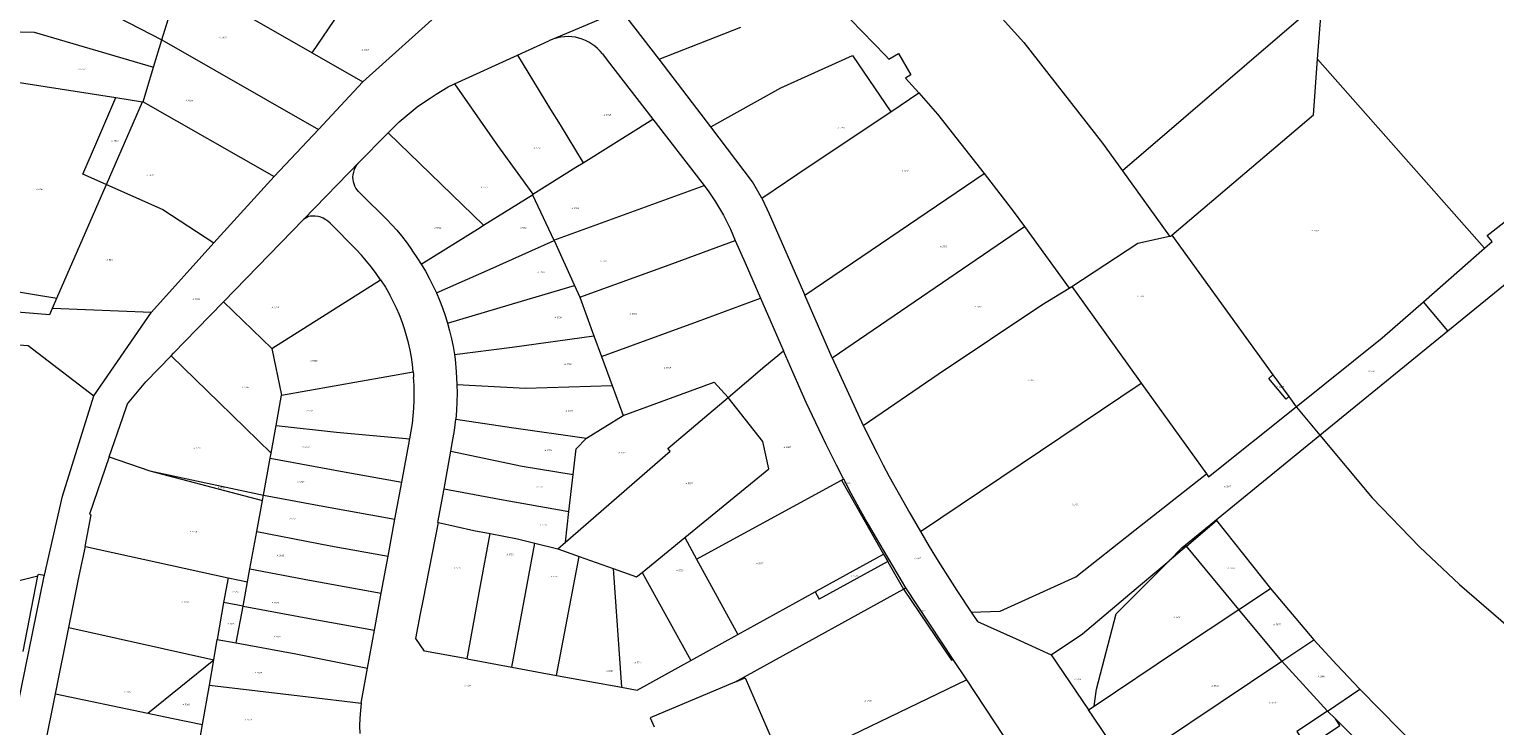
# Model space of a CAD drawing. Header units: metres. Extents: x 157502 to 161309, y 403445 to 406837.
# Tile 4 of 15: x 158135 to 158485, y 404067 to 404233. Entities that reach past the tile are written whole.
import ezdxf
from ezdxf.enums import TextEntityAlignment as Align
from ezdxf.lldxf.tags import DXFTag

# ---------------------------------------------------------------- set-up
doc = ezdxf.new("R2010")
doc.units = ezdxf.units.M
doc.layers.get('0').update_dxf_attribs({"color": 151})
doc.layers.add('B-WE-KG-GRENS_PERCEEL-G', color=150, linetype='KG-PERCEEL-SO', lineweight=18)
doc.layers.add('B-WE-KG-GRENS_PERCEEL-S', color=150, linetype='Continuous', lineweight=25)
doc.styles.add('NLCS-ISO', font='NLCS-ISO.TTF')
doc.styles.get("Standard").update_dxf_attribs({"font": 'iv-font.shx'})
tags = doc.linetypes.add('KG-PERCEEL-SO', pattern='A,5.5,-2,["P",Standard,S=1.8,R=0,X=-0.5,Y=-0.9],-2,5.5,-2,[5,NLCS.SHX,S=0.75,R=0,X=0,Y=0],-2', length=19).pattern_tags.tags
tags[6] = DXFTag(74, 10)

# ---------------------------------------------------------------- blocks, each defined once
blk = doc.blocks.new('SKG-PERCEELNUMMER-SO')
at = {"style": 'NLCS-ISO', "oblique": 10, "flags": 1}
for tag, p in [('GEMEENTECODE', (0, 2.6)), ('PERCEELGROOTTE', (0, -2.4))]:
    blk.add_attdef(tag, text='', height=1.8, dxfattribs=at).set_placement(p, align=Align.MIDDLE_CENTER)
at = {"style": 'NLCS-ISO', "oblique": 10}
blk.add_attdef('SECTIE', text='', height=1.8, dxfattribs=at).set_placement((-0.5, 0), align=Align.MIDDLE_RIGHT)
blk.add_attdef('PERCEELNUMMER', text='', height=1.8, dxfattribs=at).set_placement((0.5, 0), align=Align.MIDDLE_LEFT)

msp = doc.modelspace()

# ---------------------------------------------------------------- linework, layer by layer
at = {"layer": 'B-WE-KG-GRENS_PERCEEL-G', "ltscale": 0.2, "flags": 128}
for points in [[(158442.8, 404226.359), (158443.653, 404237.595), (158505.638, 404292.031)], [(158470.21, 404263.263), (158396.114, 404199.593)], [(158202.324, 404227.849), (158219.16, 404252.64)], [(158356.582, 404248.011), (158357.752, 404246.793), (158372.533, 404230.303), (158391.354, 404206.194), (158396.114, 404199.593)], [(158321.496, 404245.391), (158325.529, 404241.659), (158339.465, 404227.185), (158340.244, 404226.308), (158342.562, 404227.689), (158345.504, 404222.552), (158344.259, 404221.792), (158347.424, 404218.233)], [(158285.348, 404226.362), (158273.872, 404241.231)], [(158153.219, 404237.75), (158166.4, 404230.912)], [(158166.415, 404230.96), (158168.676, 404238.401)], [(158214.5, 404220.9), (158234.05, 404238.54)], [(158274.327, 404237.149), (158260.164, 404231.194)], [(158186.904, 404236.651), (158202.324, 404227.849)], [(158285.348, 404226.362), (158304.839, 404234.013)], [(158113.732, 404233.066), (158129.208, 404232.91), (158135.85, 404232.76), (158164.418, 404224.393)], [(158164.418, 404224.393), (158166.4, 404230.912)], [(158166.4, 404230.912), (158166.415, 404230.96)], [(158166.415, 404230.96), (158203.86, 404209.53)], [(158251.488, 404227.306), (158258.937, 404230.695)], [(158260.164, 404231.194), (158259.542, 404230.964), (158258.937, 404230.695)], [(158271.746, 404227.563), (158271.201, 404228.233), (158270.601, 404228.856), (158269.952, 404229.427), (158269.257, 404229.941), (158268.523, 404230.396), (158267.752, 404230.788), (158266.952, 404231.114), (158266.127, 404231.373), (158265.284, 404231.561), (158264.428, 404231.679), (158263.565, 404231.726), (158262.701, 404231.7), (158261.842, 404231.602), (158260.995, 404231.433), (158260.164, 404231.194)], [(158202.324, 404227.849), (158214.5, 404220.9)], [(158236.406, 404220.445), (158251.488, 404227.306)], [(158251.488, 404227.306), (158259.372, 404214.307), (158261.655, 404210.6), (158267.177, 404201.558)], [(158271.746, 404227.563), (158272.863, 404226.085), (158283.842, 404211.949)], [(158314.437, 404219.494), (158331.592, 404227.195)], [(158331.592, 404227.195), (158340.719, 404213.744)], [(158482.722, 404181.144), (158484.534, 404182.739), (158483.338, 404184.171), (158531.097, 404221.378), (158571.06, 404229.518)], [(158161.906, 404216.126), (158164.418, 404224.393)], [(158297.697, 404210.124), (158285.348, 404226.362)], [(158407.937, 404184.178), (158441.786, 404212.998), (158442.8, 404226.359)], [(158442.8, 404226.359), (158482.722, 404181.144)], [(158132.37, 404220.77), (158155.398, 404217.149)], [(158203.86, 404209.53), (158214.5, 404220.9)], [(158230.564, 404217.001), (158231.965, 404217.959), (158233.408, 404218.853), (158234.889, 404219.683), (158236.406, 404220.445)], [(158236.406, 404220.445), (158246.697, 404205.637), (158255.122, 404194.014)], [(158150.852, 404206.547), (158155.398, 404217.149)], [(158153.122, 404196.337), (158161.757, 404216.149)], [(158155.398, 404217.149), (158161.757, 404216.149)], [(158161.757, 404216.149), (158161.906, 404216.126)], [(158161.906, 404216.126), (158193.24, 404198.29)], [(158220.523, 404208.662), (158221.819, 404210.01), (158223.164, 404211.308), (158224.557, 404212.556), (158225.996, 404213.75), (158227.478, 404214.891), (158229.001, 404215.975), (158230.564, 404217.001)], [(158297.697, 404210.124), (158314.437, 404219.494)], [(158340.719, 404213.744), (158347.424, 404218.233)], [(158347.424, 404218.233), (158351.936, 404213.157), (158363.033, 404198.952)], [(158309.924, 404193.076), (158321.453, 404200.845), (158340.719, 404213.744)], [(158473.955, 404161.315), (158520.338, 404199.166), (158537.836, 404212.537), (158546.201, 404215.28), (158565.096, 404215.01)], [(158193.24, 404198.29), (158203.86, 404209.53)], [(158267.177, 404201.558), (158283.842, 404211.949)], [(158283.842, 404211.949), (158295.534, 404196.836), (158296.062, 404196.136)], [(158309.924, 404193.076), (158307.675, 404197.002), (158297.697, 404210.124)], [(158147.529, 404198.807), (158150.852, 404206.547)], [(158213.733, 404201.86), (158219.894, 404208.09), (158220.523, 404208.662)], [(158220.523, 404208.662), (158243.35, 404186.594)], [(158153.068, 404196.361), (158147.529, 404198.807)], [(158200.29, 404187.948), (158213.733, 404201.86)], [(158212.1, 404198.067), (158212.161, 404198.69), (158212.287, 404199.303), (158212.476, 404199.899), (158212.727, 404200.472), (158213.037, 404201.016)], [(158213.037, 404201.016), (158213.733, 404201.86)], [(158255.122, 404194.014), (158265.4, 404200.45), (158267.177, 404201.558)], [(158320.14, 404169.899), (158363.033, 404198.952)], [(158363.033, 404198.952), (158369.792, 404190.301), (158372.688, 404186.297)], [(158396.114, 404199.593), (158407.405, 404183.936)], [(158141.272, 404169.147), (158153.069, 404196.215)], [(158153.068, 404196.361), (158153.122, 404196.337)], [(158153.069, 404196.215), (158153.122, 404196.337)], [(158153.122, 404196.337), (158166.613, 404190.38)], [(158178.851, 404182.377), (158193.24, 404198.29)], [(158213.463, 404194.627), (158213.112, 404195.039), (158212.809, 404195.488), (158212.555, 404195.966), (158212.356, 404196.47), (158212.213, 404196.992), (158212.127, 404197.526), (158212.1, 404198.067)], [(158260.153, 404183.032), (158296.062, 404196.136)], [(158296.062, 404196.136), (158297.241, 404194.571), (158298.836, 404192.228), (158300.749, 404189.011), (158302.365, 404185.635), (158303.547, 404182.925)], [(158213.463, 404194.627), (158215.437, 404192.681), (158218.934, 404189.252)], [(158243.35, 404186.594), (158255.042, 404193.849)], [(158255.042, 404193.849), (158255.167, 404193.888), (158255.122, 404194.014)], [(158255.042, 404193.849), (158260.153, 404183.032)], [(158309.924, 404193.076), (158311.648, 404189.305), (158320.14, 404169.899)], [(158166.613, 404190.38), (158178.851, 404182.377)], [(158202.415, 404188.791), (158201.95, 404188.749), (158201.496, 404188.641), (158201.062, 404188.469), (158200.657, 404188.236), (158200.29, 404187.948)], [(158206.622, 404187.079), (158206.13, 404187.531), (158205.589, 404187.921), (158205.005, 404188.244), (158204.386, 404188.496), (158203.742, 404188.672), (158203.082, 404188.771), (158202.415, 404188.791)], [(158218.934, 404189.252), (158220.183, 404187.996), (158221.394, 404186.704), (158222.567, 404185.377), (158223.701, 404184.017)], [(158181.147, 404168.272), (158200.29, 404187.948)], [(158206.622, 404187.079), (158212.865, 404180.805)], [(158228.429, 404177.26), (158242.5, 404186.067), (158243.35, 404186.594)], [(158326.673, 404154.877), (158372.688, 404186.297)], [(158372.688, 404186.297), (158383.349, 404171.557)], [(158163.88, 404165.82), (158178.851, 404182.377)], [(158223.701, 404184.017), (158225.059, 404182.264), (158226.113, 404180.821)], [(158232.062, 404170.422), (158244.939, 404176.091), (158260.196, 404182.942)], [(158260.153, 404183.032), (158260.196, 404182.942)], [(158260.196, 404182.942), (158265.056, 404172.198)], [(158266.333, 404169.374), (158287.705, 404177.091), (158303.547, 404182.925)], [(158303.547, 404182.925), (158305.878, 404177.584)], [(158383.987, 404171.972), (158399.807, 404182.271), (158407.405, 404183.936)], [(158407.405, 404183.936), (158407.739, 404184.009), (158407.937, 404184.178)], [(158407.937, 404184.178), (158432.123, 404150.796)], [(158468.127, 404168.294), (158482.722, 404181.144)], [(158218.725, 404173.527), (158217.66, 404175.066), (158216.54, 404176.565), (158215.367, 404178.022), (158214.141, 404179.436), (158212.865, 404180.805)], [(158226.113, 404180.821), (158226.31, 404180.419)], [(158226.31, 404180.419), (158227.396, 404178.857), (158228.429, 404177.26)], [(158305.878, 404177.584), (158309.547, 404169.176)], [(158228.429, 404177.26), (158229.424, 404175.598), (158230.362, 404173.903), (158231.242, 404172.177), (158232.062, 404170.422)], [(158122.792, 404172.195), (158141.272, 404169.147)], [(158192.659, 404157.102), (158218.725, 404173.527)], [(158218.725, 404173.527), (158219.861, 404171.739), (158220.924, 404169.906)], [(158234.722, 404163.155), (158252.431, 404168.413), (158265.056, 404172.198)], [(158265.056, 404172.198), (158266.333, 404169.374)], [(158334.12, 404138.69), (158352.078, 404150.944), (158376.813, 404167.511), (158383.349, 404171.557)], [(158383.349, 404171.557), (158383.987, 404171.972)], [(158383.987, 404171.972), (158400.622, 404148.821)], [(158140.24, 404166.78), (158141.272, 404169.147)], [(158174.749, 404161.696), (158181.147, 404168.272)], [(158181.147, 404168.272), (158192.659, 404157.102)], [(158226.499, 404151.499), (158226.316, 404153.251), (158226.067, 404154.994), (158225.751, 404156.727), (158225.37, 404158.446), (158224.924, 404160.15), (158224.414, 404161.835), (158223.84, 404163.5), (158223.203, 404165.142), (158222.504, 404166.759), (158221.744, 404168.347), (158220.924, 404169.906)], [(158232.062, 404170.422), (158232.82, 404168.64), (158233.516, 404166.834), (158234.15, 404165.005), (158234.722, 404163.155)], [(158266.333, 404169.374), (158269.715, 404160.133)], [(158271.536, 404155.156), (158294.482, 404163.561), (158309.547, 404169.176)], [(158309.547, 404169.176), (158315.049, 404156.566)], [(158326.673, 404154.877), (158320.14, 404169.899)], [(158437.681, 404143.151), (158458.272, 404159.617), (158468.127, 404168.294)], [(158473.955, 404161.315), (158468.127, 404168.294)], [(158121.915, 404166.702), (158139.573, 404165.25), (158140.24, 404166.78)], [(158140.24, 404166.78), (158163.88, 404165.82)], [(158150.134, 404145.799), (158163.88, 404165.82)], [(158169.199, 404155.991), (158174.749, 404161.696)], [(158234.722, 404163.155), (158235.224, 404161.305), (158235.664, 404159.439), (158236.041, 404157.559), (158236.355, 404155.668)], [(158236.355, 404155.668), (158250.169, 404157.413), (158269.715, 404160.133)], [(158269.715, 404160.133), (158271.536, 404155.156)], [(158443.358, 404136.347), (158473.955, 404161.315)], [(158104.704, 404158.616), (158109.403, 404159.705), (158112.1, 404159.445), (158134.391, 404157.848), (158150.134, 404145.799)], [(158192.659, 404157.102), (158195.046, 404145.935)], [(158310.63, 404152.861), (158315.049, 404156.566)], [(158317.273, 404151.451), (158315.049, 404156.566)], [(158157.037, 404140.585), (158158.168, 404143.824), (158162.591, 404149.113), (158168.626, 404155.354)], [(158168.626, 404155.354), (158169.199, 404155.991)], [(158168.626, 404155.354), (158180.118, 404144.172), (158192.519, 404132.092)], [(158236.355, 404155.668), (158236.436, 404155.099), (158236.512, 404154.531)], [(158236.512, 404154.531), (158236.808, 404151.522), (158236.966, 404148.503)], [(158271.536, 404155.156), (158274.062, 404148.253)], [(158326.673, 404154.877), (158334.12, 404138.69)], [(158195.046, 404145.935), (158226.499, 404151.499)], [(158225.666, 404135.468), (158226.023, 404137.286), (158226.312, 404139.116), (158226.531, 404140.955), (158226.682, 404142.801), (158226.763, 404144.652), (158226.775, 404146.504), (158226.718, 404148.356), (158226.591, 404150.204)], [(158226.499, 404151.499), (158226.549, 404150.852), (158226.591, 404150.204)], [(158301.811, 404145.377), (158310.63, 404152.861)], [(158320.47, 404144.211), (158317.273, 404151.451)], [(158435.942, 404145.583), (158435.25, 404145.007), (158431.116, 404149.958), (158432.123, 404150.796)], [(158432.123, 404150.796), (158435.942, 404145.583)], [(158236.966, 404148.503), (158236.992, 404146.417), (158236.952, 404144.332), (158236.846, 404142.249), (158236.674, 404140.17)], [(158236.966, 404148.503), (158253.333, 404147.635), (158274.062, 404148.253)], [(158274.062, 404148.253), (158276.683, 404141.088)], [(158276.683, 404141.088), (158298.471, 404149.046), (158301.811, 404145.377)], [(158347.801, 404113.337), (158400.622, 404148.821)], [(158400.622, 404148.821), (158416.219, 404127.115)], [(158138.29, 404102.832), (158142.666, 404121.784), (158150.134, 404145.799)], [(158193.719, 404138.658), (158195.046, 404145.935)], [(158262.925, 404110.73), (158287.924, 404132.57), (158287.42, 404133.165), (158301.811, 404145.377)], [(158291.442, 404111.864), (158311.552, 404128.316), (158310.138, 404134.876), (158301.811, 404145.377)], [(158322.779, 404139.329), (158320.47, 404144.211)], [(158416.733, 404126.399), (158437.681, 404143.151)], [(158435.942, 404145.583), (158437.681, 404143.151)], [(158437.681, 404143.151), (158437.768, 404143.03), (158443.358, 404136.347)], [(158153.803, 404131.186), (158157.037, 404140.585)], [(158235.918, 404134.814), (158236.351, 404137.484), (158236.674, 404140.17)], [(158236.674, 404140.17), (158250.04, 404138.161), (158267.951, 404135.665)], [(158267.951, 404135.665), (158276.683, 404141.088)], [(158325.234, 404134.15), (158322.779, 404139.329)], [(158192.519, 404132.092), (158193.719, 404138.658)], [(158193.719, 404138.658), (158208.17, 404137.12), (158225.666, 404135.468)], [(158225.588, 404135.113), (158225.627, 404135.29), (158225.666, 404135.468)], [(158265.464, 404133.101), (158267.951, 404135.665)], [(158334.12, 404138.69), (158334.298, 404138.325), (158337.517, 404131.886)], [(158407.28, 404106.319), (158410.333, 404109.397), (158443.358, 404136.347)], [(158443.358, 404136.347), (158455.868, 404121.39), (158467.192, 404109.613), (158476.716, 404100.621), (158490.684, 404088.559), (158504.769, 404077.718), (158520.371, 404067.01), (158532.718, 404059.468), (158623.801, 404014.272), (158640.26, 404039.996), (158645.522, 404051.011), (158652.307, 404067.762), (158652.615, 404068.539)], [(158192.296, 404130.874), (158192.519, 404132.092)], [(158223.752, 404125.117), (158225.588, 404135.113)], [(158233.887, 404123.561), (158235.51, 404132.553)], [(158235.51, 404132.553), (158235.918, 404134.814)], [(158235.51, 404132.553), (158252.535, 404128.96), (158264.797, 404126.962)], [(158264.797, 404126.962), (158265.464, 404133.101)], [(158327.706, 404129.212), (158325.234, 404134.15)], [(158153.803, 404131.186), (158149.07, 404117.43), (158149.387, 404117.31), (158148.012, 404109.746), (158148.159, 404109.714)], [(158153.803, 404131.186), (158163.538, 404127.862)], [(158190.674, 404122.004), (158192.296, 404130.874)], [(158192.296, 404130.874), (158209.985, 404127.607), (158223.752, 404125.117)], [(158329.397, 404125.893), (158327.706, 404129.212)], [(158337.517, 404131.886), (158338.925, 404129.175), (158340.358, 404126.478)], [(158163.538, 404127.862), (158190.674, 404122.004)], [(158163.538, 404127.862), (158190.435, 404120.695)], [(158222.122, 404116.242), (158223.752, 404125.117)], [(158263.721, 404118.111), (158264.797, 404126.962)], [(158294.282, 404106.674), (158328.9, 404125.621)], [(158328.9, 404125.621), (158329.397, 404125.893)], [(158328.9, 404125.621), (158339.006, 404107.875)], [(158329.412, 404125.901), (158329.397, 404125.893)], [(158329.412, 404125.901), (158331.192, 404122.478), (158333.066, 404118.992), (158334.987, 404115.531), (158336.956, 404112.097), (158344.227, 404099.804)], [(158340.358, 404126.478), (158342.782, 404122.065), (158345.263, 404117.685), (158347.801, 404113.337)], [(158384.958, 404102.477), (158399.092, 404113.615), (158416.219, 404127.115)], [(158416.219, 404127.115), (158416.733, 404126.399)], [(158190.435, 404120.695), (158190.674, 404122.004)], [(158190.674, 404122.004), (158204.92, 404119.385), (158222.122, 404116.242)], [(158232.431, 404115.491), (158233.887, 404123.561)], [(158233.887, 404123.561), (158247.162, 404121.065), (158263.721, 404118.111)], [(158189.082, 404113.294), (158190.435, 404120.695)], [(158262.925, 404110.73), (158263.721, 404118.111)], [(158220.498, 404107.397), (158222.122, 404116.242)], [(158228.9, 404096.689), (158232.528, 404115.472)], [(158232.431, 404115.491), (158232.528, 404115.472)], [(158232.528, 404115.472), (158240.975, 404113.534), (158244.897, 404112.801)], [(158411.435, 404109.827), (158418.657, 404115.924), (158431.506, 404099.716)], [(158187.436, 404104.366), (158189.082, 404113.294)], [(158189.082, 404113.294), (158206.739, 404109.899), (158220.498, 404107.397)], [(158239.401, 404082.816), (158242.625, 404100.413), (158244.897, 404112.801)], [(158244.897, 404112.801), (158251.444, 404111.578), (158255.568, 404110.549)], [(158281.239, 404103.517), (158291.442, 404111.864)], [(158291.442, 404111.864), (158294.282, 404106.674)], [(158347.801, 404113.337), (158349.917, 404109.764), (158352.078, 404106.218), (158354.282, 404102.699), (158356.53, 404099.208)], [(158146.625, 404102.709), (158148.159, 404109.714)], [(158148.159, 404109.714), (158182.215, 404102.27)], [(158250.084, 404080.854), (158255.568, 404110.549)], [(158255.568, 404110.549), (158261.129, 404109.162)], [(158261.129, 404109.162), (158262.925, 404110.73)], [(158261.129, 404109.162), (158266.234, 404107.341)], [(158322.917, 404099.033), (158339.006, 404107.875)], [(158339.006, 404107.875), (158340.01, 404106.111)], [(158411.435, 404109.827), (158407.28, 404106.319)], [(158423.95, 404094.691), (158411.435, 404109.827)], [(158186.865, 404101.254), (158187.436, 404104.366)], [(158187.436, 404104.366), (158201.677, 404101.687), (158218.88, 404098.589)], [(158218.88, 404098.589), (158220.498, 404107.397)], [(158260.792, 404078.887), (158266.234, 404107.341)], [(158266.234, 404107.341), (158274.334, 404104.451)], [(158274.334, 404104.451), (158276.305, 404076.038)], [(158274.334, 404104.451), (158279.937, 404102.452), (158281.239, 404103.517)], [(158294.282, 404106.674), (158304.119, 404088.703)], [(158340.01, 404106.111), (158323.626, 404097.092)], [(158340.01, 404106.111), (158340.036, 404106.066)], [(158340.036, 404106.066), (158343.752, 404099.541)], [(158379.122, 404083.831), (158386.556, 404088.858), (158400.443, 404100.547), (158407.28, 404106.319)], [(158389.377, 404071.554), (158389.944, 404075.614), (158394.661, 404093.597), (158407.28, 404106.319)], [(158123.634, 404099.429), (158136.773, 404102.694)], [(158125.046, 404034.41), (158125.525, 404040.321), (158138.245, 404102.638), (158138.29, 404102.832)], [(158133.215, 404084.586), (158136.773, 404102.694)], [(158136.773, 404102.694), (158136.856, 404103.114)], [(158136.856, 404103.114), (158138.29, 404102.832)], [(158144.119, 404090.343), (158146.625, 404102.709)], [(158182.215, 404102.27), (158181.177, 404096.345)], [(158182.215, 404102.27), (158186.865, 404101.254)], [(158185.81, 404095.483), (158186.865, 404101.254)], [(158281.239, 404103.517), (158292.889, 404082.477)], [(158366.897, 404094.222), (158384.958, 404102.477)], [(158217.251, 404089.717), (158218.88, 404098.589)], [(158303.408, 404077.248), (158308.769, 404080.211), (158343.752, 404099.541)], [(158304.119, 404088.703), (158322.639, 404098.88)], [(158322.639, 404098.88), (158322.917, 404099.033)], [(158322.639, 404098.88), (158323.626, 404097.092)], [(158343.752, 404099.541), (158344.227, 404099.804)], [(158343.752, 404099.541), (158355.253, 404082.535), (158355.594, 404082.721)], [(158344.227, 404099.804), (158344.278, 404099.832), (158355.594, 404082.721)], [(158356.53, 404099.208), (158359.983, 404094.007)], [(158423.95, 404094.691), (158431.506, 404099.716)], [(158431.506, 404099.716), (158441.903, 404087.385)], [(158181.177, 404096.345), (158179.65, 404087.479)], [(158185.81, 404095.483), (158181.177, 404096.345)], [(158184.193, 404086.652), (158185.81, 404095.483)], [(158185.81, 404095.483), (158203.494, 404092.193)], [(158239.401, 404082.816), (158229.178, 404084.694), (158227.164, 404087.677), (158228.249, 404093.649)], [(158228.249, 404093.649), (158228.9, 404096.689)], [(158359.983, 404094.007), (158366.897, 404094.222)], [(158359.983, 404094.007), (158361.476, 404091.773)], [(158389.377, 404071.554), (158409.549, 404085.113), (158423.95, 404094.691)], [(158434.228, 404082.262), (158423.95, 404094.691)], [(158140.96, 404074.489), (158144.119, 404090.343)], [(158144.119, 404090.343), (158178.803, 404082.599)], [(158203.494, 404092.193), (158217.251, 404089.717)], [(158361.476, 404091.773), (158370.75, 404087.599), (158379.122, 404083.831)], [(158178.803, 404082.599), (158179.65, 404087.479)], [(158179.65, 404087.479), (158184.193, 404086.652)], [(158184.193, 404086.652), (158198.434, 404084.031), (158215.587, 404080.653)], [(158215.587, 404080.653), (158217.251, 404089.717)], [(158292.889, 404082.477), (158304.119, 404088.703)], [(158434.228, 404082.262), (158441.903, 404087.385)], [(158452.911, 404075.558), (158447.443, 404081.431), (158441.903, 404087.385)], [(158379.122, 404083.831), (158388.013, 404070.637)], [(158163.048, 404069.857), (158178.803, 404082.599)], [(158177.759, 404076.589), (158178.803, 404082.599)], [(158214.092, 404072.272), (158214.297, 404073.627), (158215.587, 404080.653)], [(158239.401, 404082.816), (158250.084, 404080.854)], [(158250.084, 404080.854), (158260.792, 404078.887)], [(158276.305, 404076.038), (158280.037, 404075.353), (158292.889, 404082.477)], [(158355.594, 404082.721), (158358.847, 404077.803)], [(158404.766, 404062.485), (158434.228, 404082.262)], [(158434.228, 404082.262), (158445.134, 404070.36)], [(158176.115, 404067.117), (158177.759, 404076.589)], [(158177.759, 404076.589), (158200.767, 404073.868), (158214.092, 404072.272)], [(158260.792, 404078.887), (158276.305, 404076.038)], [(158303.408, 404077.248), (158283.209, 404068.698), (158284.116, 404066.588)], [(158303.408, 404077.248), (158305.887, 404078.298)], [(158305.887, 404078.298), (158315.193, 404056.79)], [(158315.193, 404056.79), (158358.847, 404077.803)], [(158358.847, 404077.803), (158367.624, 404064.532)], [(158138.426, 404061.773), (158140.96, 404074.489)], [(158140.96, 404074.489), (158163.048, 404069.857)], [(158445.134, 404070.36), (158452.911, 404075.558)], [(158452.911, 404075.558), (158467.263, 404060.974)], [(158163.048, 404069.857), (158168.704, 404068.67)], [(158214.092, 404072.272), (158213.885, 404070.465), (158213.753, 404068.651), (158213.695, 404066.834), (158213.711, 404065.015)], [(158388.013, 404070.637), (158389.377, 404071.554)], [(158389.037, 404069.118), (158388.013, 404070.637)], [(158396.948, 404057.377), (158389.037, 404069.118)], [(158445.134, 404070.36), (158437.843, 404065.48)], [(158447.048, 404068.474), (158445.134, 404070.36)], [(158168.704, 404068.67), (158176.115, 404067.117)], [(158174.929, 404060.283), (158176.115, 404067.117)], [(158437.843, 404065.48), (158440.416, 404061.681), (158448.127, 404066.869), (158447.048, 404068.474)], [(158459.231, 404056.462), (158447.048, 404068.474)]]:
    msp.add_lwpolyline(points, dxfattribs=at)

# ---------------------------------------------------------------- block references
at = {"layer": 'B-WE-KG-GRENS_PERCEEL-S', "xscale": 0.2, "yscale": 0.2, "zscale": 0.2}
for p, values in [((158180.568, 404231.521), {'PERCEELNUMMER': '5668', 'SECTIE': 'A'}), ((158214.63, 404228.561), {'PERCEELNUMMER': '5667', 'SECTIE': 'A'}), ((158146.823, 404223.878), {'PERCEELNUMMER': '5657', 'SECTIE': 'A'}), ((158172.58, 404216.416), {'PERCEELNUMMER': '5669', 'SECTIE': 'A'}), ((158272.495, 404212.998), {'PERCEELNUMMER': '5745', 'SECTIE': 'A'}), ((158328.456, 404209.922), {'PERCEELNUMMER': '5978', 'SECTIE': 'A'}), ((158154.76, 404206.793), {'PERCEELNUMMER': '6002', 'SECTIE': 'A'}), ((158255.743, 404205.087), {'PERCEELNUMMER': '5744', 'SECTIE': 'A'}), ((158163.117, 404198.61), {'PERCEELNUMMER': '5670', 'SECTIE': 'A'}), ((158343.806, 404199.544), {'PERCEELNUMMER': '5811', 'SECTIE': 'A'}), ((158136.78, 404195.202), {'PERCEELNUMMER': '6001', 'SECTIE': 'A'}), ((158243.113, 404195.662), {'PERCEELNUMMER': '5743', 'SECTIE': 'A'}), ((158264.856, 404190.667), {'PERCEELNUMMER': '5746', 'SECTIE': 'A'}), ((158231.948, 404185.966), {'PERCEELNUMMER': '5742', 'SECTIE': 'A'}), ((158252.515, 404185.966), {'PERCEELNUMMER': '5741', 'SECTIE': 'A'}), ((158441.781, 404185.292), {'PERCEELNUMMER': '5419', 'SECTIE': 'A'}), ((158352.941, 404181.502), {'PERCEELNUMMER': '5812', 'SECTIE': 'A'}), ((158153.585, 404178.308), {'PERCEELNUMMER': '5671', 'SECTIE': 'A'}), ((158271.614, 404178.033), {'PERCEELNUMMER': '5747', 'SECTIE': 'A'}), ((158256.629, 404175.389), {'PERCEELNUMMER': '5740', 'SECTIE': 'A'}), ((158174.228, 404168.907), {'PERCEELNUMMER': '5996', 'SECTIE': 'A'}), ((158193.118, 404166.925), {'PERCEELNUMMER': '5679', 'SECTIE': 'A'}), ((158361.163, 404167.114), {'PERCEELNUMMER': '5813', 'SECTIE': 'A'}), ((158400.045, 404169.563), {'PERCEELNUMMER': '5313', 'SECTIE': 'A'}), ((158260.742, 404164.517), {'PERCEELNUMMER': '5739', 'SECTIE': 'A'}), ((158278.666, 404165.399), {'PERCEELNUMMER': '5748', 'SECTIE': 'A'}), ((158202.301, 404154.145), {'PERCEELNUMMER': '5680', 'SECTIE': 'A'}), ((158263.093, 404153.352), {'PERCEELNUMMER': '5738', 'SECTIE': 'A'}), ((158286.893, 404152.47), {'PERCEELNUMMER': '5749', 'SECTIE': 'A'}), ((158373.77, 404149.483), {'PERCEELNUMMER': '5814', 'SECTIE': 'A'}), ((158455.331, 404151.654), {'PERCEELNUMMER': '5791', 'SECTIE': 'A'}), ((158185.94, 404147.815), {'PERCEELNUMMER': '5708', 'SECTIE': 'A'}), ((158433.425, 404147.945), {'PERCEELNUMMER': '5409', 'SECTIE': 'A'}), ((158201.354, 404142.218), {'PERCEELNUMMER': '5681', 'SECTIE': 'A'}), ((158263.387, 404142.186), {'PERCEELNUMMER': '5737', 'SECTIE': 'A'}), ((158174.447, 404133.306), {'PERCEELNUMMER': '5707', 'SECTIE': 'A'}), ((158200.408, 404133.509), {'PERCEELNUMMER': '5682', 'SECTIE': 'A'}), ((158258.392, 404132.784), {'PERCEELNUMMER': '5736', 'SECTIE': 'A'}), ((158276.021, 404132.196), {'PERCEELNUMMER': '5750', 'SECTIE': 'A'}), ((158315.558, 404133.495), {'PERCEELNUMMER': '5980', 'SECTIE': 'A'}), ((158199.177, 404125.178), {'PERCEELNUMMER': '5683', 'SECTIE': 'A'}), ((158292.061, 404124.787), {'PERCEELNUMMER': '5557', 'SECTIE': 'A'}), ((158329.782, 404124.867), {'PERCEELNUMMER': '6420', 'SECTIE': 'A'}), ((158180.238, 404123.834), {'PERCEELNUMMER': '5989', 'SECTIE': 'A'}), ((158256.335, 404123.969), {'PERCEELNUMMER': '5735', 'SECTIE': 'A'}), ((158420.86, 404124.07), {'PERCEELNUMMER': '5817', 'SECTIE': 'A'}), ((158384.504, 404119.793), {'PERCEELNUMMER': '5815', 'SECTIE': 'A'}), ((158197.284, 404116.374), {'PERCEELNUMMER': '5684', 'SECTIE': 'A'}), ((158257.216, 404114.861), {'PERCEELNUMMER': '5734', 'SECTIE': 'A'}), ((158173.522, 404113.288), {'PERCEELNUMMER': '5990', 'SECTIE': 'A'}), ((158194.349, 404107.571), {'PERCEELNUMMER': '5685', 'SECTIE': 'A'}), ((158249.283, 404107.809), {'PERCEELNUMMER': '5732', 'SECTIE': 'A'}), ((158236.649, 404104.577), {'PERCEELNUMMER': '5733', 'SECTIE': 'A'}), ((158289.831, 404103.989), {'PERCEELNUMMER': '5728', 'SECTIE': 'A'}), ((158308.958, 404105.66), {'PERCEELNUMMER': '5677', 'SECTIE': 'A'}), ((158346.785, 404106.96), {'PERCEELNUMMER': '6421', 'SECTIE': 'A'}), ((158421.726, 404104.591), {'PERCEELNUMMER': '5874', 'SECTIE': 'A'}), ((158259.861, 404102.52), {'PERCEELNUMMER': '5731', 'SECTIE': 'A'}), ((158331.596, 404102.657), {'PERCEELNUMMER': '6419', 'SECTIE': 'A'}), ((158183.655, 404098.835), {'PERCEELNUMMER': '5804', 'SECTIE': 'A'}), ((158171.551, 404096.462), {'PERCEELNUMMER': '5806', 'SECTIE': 'A'}), ((158193.118, 404096.306), {'PERCEELNUMMER': '5686', 'SECTIE': 'A'}), ((158347.695, 404094.375), {'PERCEELNUMMER': '5828', 'SECTIE': 'A'}), ((158182.505, 404091.275), {'PERCEELNUMMER': '5805', 'SECTIE': 'A'}), ((158408.758, 404092.798), {'PERCEELNUMMER': '5818', 'SECTIE': 'A'}), ((158432.655, 404091.049), {'PERCEELNUMMER': '5875', 'SECTIE': 'A'}), ((158193.592, 404088.164), {'PERCEELNUMMER': '5687', 'SECTIE': 'A'}), ((158189.048, 404079.55), {'PERCEELNUMMER': '5688', 'SECTIE': 'A'}), ((158273.085, 404079.895), {'PERCEELNUMMER': '5730', 'SECTIE': 'A'}), ((158279.845, 404081.955), {'PERCEELNUMMER': '5729', 'SECTIE': 'A'}), ((158239.116, 404076.361), {'PERCEELNUMMER': '6418', 'SECTIE': 'A'}), ((158385.025, 404077.935), {'PERCEELNUMMER': '5816', 'SECTIE': 'A'}), ((158417.842, 404076.392), {'PERCEELNUMMER': '5846', 'SECTIE': 'A'}), ((158443.321, 404078.623), {'PERCEELNUMMER': '5849', 'SECTIE': 'A'}), ((158157.767, 404074.929), {'PERCEELNUMMER': '5959', 'SECTIE': 'A'}), ((158334.899, 404072.792), {'PERCEELNUMMER': '4109', 'SECTIE': 'H'}), ((158431.61, 404072.383), {'PERCEELNUMMER': '5848', 'SECTIE': 'A'}), ((158171.764, 404071.912), {'PERCEELNUMMER': '5960', 'SECTIE': 'A'}), ((158186.681, 404068.285), {'PERCEELNUMMER': '5689', 'SECTIE': 'A'})]:
    msp.add_blockref('SKG-PERCEELNUMMER-SO', p, dxfattribs=at).add_auto_attribs(values)

doc.saveas('drawing.dxf')
